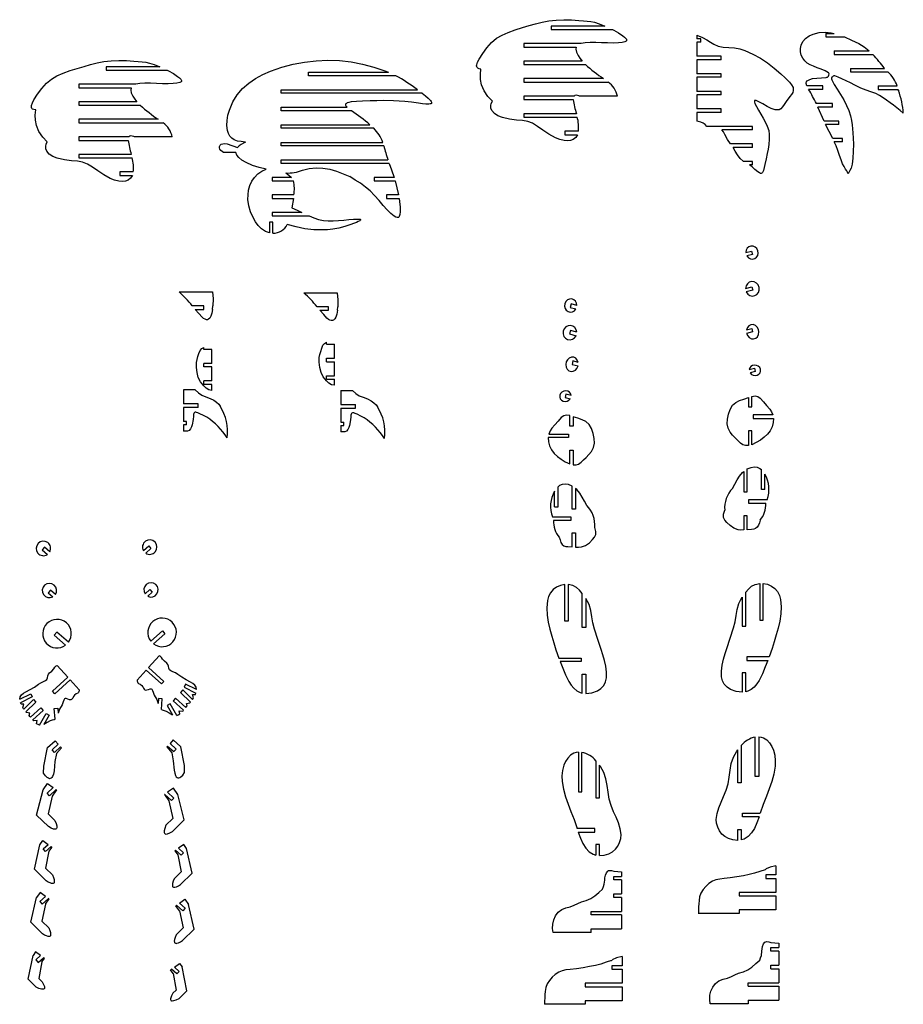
# Model space of a CAD drawing. Extents: x -479 to 866, y -711 to 1020.
# Tile 3 of 3: x 109 to 866, y 178 to 1020. Entities that reach past the tile are written whole.
import ezdxf

# ---------------------------------------------------------------- set-up
doc = ezdxf.new("R2010")
doc.units = 0
doc.layers.get('0').update_dxf_attribs({"linetype": 'CONTINUOUS'})

msp = doc.modelspace()

# ---------------------------------------------------------------- linework, layer by layer
at = {"color": 7, "linetype": 'CONTINUOUS'}
for p, q in [((610.26, 1014.96), (564.27, 1014.96)), ((564.27, 1014.96), (564.27, 1011.96)), ((564.27, 1011.96), (616.61, 1011.96)), ((689.04, 1007.16), (689.04, 1004.07)), ((692.34, 1004.07), (689.04, 1004.07)), ((692.34, 1001.07), (692.34, 1004.07)), ((799.19, 1008.64), (806.5, 1008.64)), ((799.19, 1008.64), (799.19, 1005.64)), ((799.19, 1005.64), (815.29, 1005.64)), ((589.81, 999.96), (540.88, 999.96)), ((540.88, 999.96), (540.88, 996.96)), ((540.88, 996.96), (585.69, 996.96)), ((689.04, 1001.07), (689.04, 989.07)), ((692.34, 1001.07), (689.04, 1001.07)), ((709.84, 989.07), (689.04, 989.07)), ((689.04, 986.07), (689.04, 974.07)), ((709.84, 986.07), (689.04, 986.07)), ((709.84, 986.07), (709.84, 989.07)), ((806.53, 993.64), (836.42, 993.64)), ((806.53, 993.64), (806.53, 990.64)), ((806.53, 990.64), (839.56, 990.64)), ((229.32, 980.13), (183.34, 980.13)), ((183.34, 980.13), (183.34, 977.13)), ((590.68, 984.96), (540.88, 984.96)), ((540.88, 984.96), (540.88, 981.96)), ((540.88, 981.96), (593.56, 981.96)), ((820.3, 978.64), (849.61, 978.64)), ((820.3, 978.64), (820.3, 975.64)), ((183.34, 977.13), (235.67, 977.13)), ((356.59, 975.42), (424.97, 975.42)), ((356.59, 972.42), (356.59, 975.42)), ((431.27, 972.42), (356.59, 972.42)), ((608.98, 969.96), (540.88, 969.96)), ((540.88, 969.96), (540.88, 966.96)), ((709.84, 974.07), (689.04, 974.07)), ((689.04, 971.07), (689.04, 959.07)), ((709.84, 971.07), (689.04, 971.07)), ((709.84, 971.07), (709.84, 974.07)), ((820.3, 975.64), (852.35, 975.64)), ((208.87, 965.13), (159.95, 965.13)), ((159.95, 965.13), (159.95, 962.13)), ((159.95, 962.13), (204.75, 962.13)), ((540.88, 966.96), (613.06, 966.96)), ((796.67, 963.64), (782.98, 963.64)), ((796.67, 960.64), (784.58, 960.64)), ((796.67, 960.64), (796.67, 963.64)), ((844, 963.64), (860.37, 963.64)), ((844, 963.64), (844, 960.64)), ((844, 960.64), (861.17, 960.64)), ((861.17, 960.64), (861.35, 959.73)), ((333.2, 960.42), (449.74, 960.42)), ((333.2, 957.42), (333.2, 960.42)), ((453.78, 957.42), (333.2, 957.42)), ((583.87, 954.96), (540.88, 954.96)), ((540.88, 954.96), (540.88, 951.96)), ((620.95, 954.96), (588.46, 954.96)), ((709.84, 959.07), (689.04, 959.07)), ((709.84, 956.07), (689.04, 956.07)), ((689.04, 956.07), (689.04, 944.07)), ((709.84, 956.07), (709.84, 959.07)), ((209.74, 950.13), (159.95, 950.13)), ((159.95, 950.13), (159.95, 947.13)), ((159.95, 947.13), (212.62, 947.13)), ((333.2, 945.42), (389.56, 945.42)), ((333.2, 942.42), (333.2, 945.42)), ((540.88, 951.96), (583.15, 951.96)), ((709.84, 944.07), (689.04, 944.07)), ((709.84, 941.07), (709.84, 944.07)), ((805.12, 948.64), (791.16, 948.64)), ((797.78, 933.64), (792.56, 945.64)), ((805.12, 945.64), (792.56, 945.64)), ((805.12, 945.64), (805.12, 948.64)), ((393.25, 942.42), (333.2, 942.42)), ((585.82, 939.96), (540.88, 939.96)), ((540.88, 939.96), (540.88, 936.96)), ((540.88, 936.96), (586.55, 936.96)), ((709.84, 941.07), (689.04, 941.07)), ((689.04, 941.07), (689.04, 933.53)), ((228.04, 935.13), (159.95, 935.13)), ((159.95, 935.13), (159.95, 932.13)), ((159.95, 932.13), (232.12, 932.13)), ((333.2, 930.42), (409.13, 930.42)), ((333.2, 927.42), (333.2, 930.42)), ((412.36, 927.42), (333.2, 927.42)), ((736.66, 929.07), (697.54, 929.07)), ((736.66, 926.07), (736.66, 929.07)), ((810.4, 933.64), (797.78, 933.64)), ((810.4, 930.64), (799.15, 930.64)), ((810.4, 930.64), (810.4, 933.64)), ((202.93, 920.13), (159.95, 920.13)), ((159.95, 920.13), (159.95, 917.13)), ((240.02, 920.13), (207.53, 920.13)), ((575.9, 924.96), (575.9, 921.96)), ((587.57, 924.96), (575.9, 924.96)), ((575.9, 921.96), (586.77, 921.96)), ((736.66, 926.07), (710.25, 926.07)), ((813.43, 918.64), (805.19, 918.64)), ((813.43, 915.76), (813.43, 918.64)), ((159.95, 917.13), (202.22, 917.13)), ((287.01, 914.02), (295.78, 910.89)), ((333.2, 915.42), (420.15, 915.42)), ((333.2, 912.42), (333.2, 915.42)), ((421.02, 912.42), (333.2, 912.42)), ((736.66, 914.07), (717.8, 914.07)), ((736.66, 911.07), (719.94, 911.07)), ((736.66, 911.07), (736.66, 914.07)), ((813.43, 915.76), (806.56, 915.76)), ((204.89, 905.13), (159.95, 905.13)), ((159.95, 905.13), (159.95, 902.13)), ((159.95, 902.13), (205.61, 902.13)), ((294.46, 906.61), (285.08, 906.6)), ((333.2, 900.42), (424.56, 900.42)), ((333.2, 897.42), (333.2, 900.42)), ((425.65, 897.42), (333.2, 897.42)), ((736.66, 899.07), (728.9, 899.07)), ((736.66, 896.07), (733.92, 896.07)), ((736.66, 896.07), (736.66, 899.07)), ((206.64, 890.13), (194.96, 890.13)), ((194.96, 890.13), (194.96, 887.13)), ((194.96, 887.13), (205.83, 887.13)), ((342.01, 885.42), (325.35, 885.42)), ((325.35, 885.42), (325.35, 882.42)), ((429.81, 885.42), (412.67, 885.42)), ((412.67, 885.42), (412.67, 882.42)), ((325.35, 882.42), (343.65, 882.42)), ((412.67, 882.42), (430.71, 882.42)), ((344.08, 870.42), (325.35, 870.42)), ((325.35, 870.42), (325.35, 867.42)), ((433.61, 870.42), (423.37, 870.42)), ((423.37, 870.42), (423.37, 867.42)), ((325.35, 867.42), (343.74, 867.42)), ((343.74, 867.42), (342.4, 859.35)), ((423.37, 867.42), (434.15, 867.42)), ((350.83, 855.42), (325.35, 855.42)), ((325.35, 855.42), (325.35, 852.42)), ((325.35, 852.42), (357.14, 852.42)), ((326.17, 847.19), (323.17, 847.19)), ((323.17, 847.19), (323.17, 837.96)), ((326.17, 837.69), (326.17, 847.19)), ((730.8, 821.05), (735.76, 822.39)), ((736.54, 819.49), (731.67, 818.17)), ((735.76, 822.39), (736.54, 819.49)), ((245.76, 787.5), (274.35, 787.5)), ((352.61, 786.72), (381.21, 786.72)), ((730.57, 790.41), (735.96, 791.87)), ((736.75, 788.97), (731.2, 787.47)), ((735.96, 791.87), (736.75, 788.97)), ((266.89, 775.5), (257.02, 775.5)), ((266.89, 772.5), (266.89, 775.5)), ((274.47, 772.5), (274.78, 775.5)), ((581.35, 777.08), (580.57, 774.18)), ((586.3, 775.74), (581.35, 777.08)), ((259.54, 772.5), (266.89, 772.5)), ((373.75, 774.72), (363.88, 774.72)), ((366.39, 771.72), (373.75, 771.72)), ((373.75, 771.72), (373.75, 774.72)), ((381.33, 771.72), (381.64, 774.72)), ((580.57, 774.18), (585.44, 772.86)), ((580.75, 754.3), (579.97, 751.41)), ((579.97, 751.41), (585.51, 749.91)), ((586.14, 752.85), (580.75, 754.3)), ((731.41, 755), (735.87, 756.2)), ((736.65, 753.31), (731.51, 751.92)), ((735.87, 756.2), (736.65, 753.31)), ((371.98, 742.69), (371.98, 744.38)), ((371.98, 742.69), (378.7, 742.69)), ((378.7, 730.69), (378.7, 742.69)), ((266.99, 738.27), (266.99, 739.96)), ((273.71, 738.27), (266.99, 738.27)), ((273.71, 726.27), (273.71, 738.27)), ((273.71, 726.27), (266.99, 726.27)), ((266.99, 723.27), (266.99, 726.27)), ((371.98, 730.69), (378.7, 730.69)), ((371.98, 727.69), (371.98, 730.69)), ((371.98, 727.69), (378.7, 727.69)), ((378.7, 715.69), (378.7, 727.69)), ((582.88, 728.33), (582.1, 725.43)), ((582.1, 725.43), (587.24, 724.04)), ((587.34, 727.12), (582.88, 728.33)), ((273.71, 723.27), (266.99, 723.27)), ((273.71, 711.27), (273.71, 723.27)), ((733.72, 720.96), (738.13, 722.15)), ((738.91, 719.25), (734.48, 718.05)), ((738.13, 722.15), (738.91, 719.25)), ((273.71, 711.27), (266.99, 711.27)), ((266.99, 708.27), (266.99, 711.27)), ((273.71, 708.27), (266.99, 708.27)), ((273.71, 703.16), (273.71, 708.27)), ((371.98, 715.69), (378.7, 715.69)), ((371.98, 712.69), (371.98, 715.69)), ((371.98, 712.69), (378.7, 712.69)), ((378.7, 707.58), (378.7, 712.69)), ((259.57, 703.53), (249.61, 703.53)), ((249.61, 703.53), (249.61, 691.53)), ((384.26, 703.04), (394.21, 703.04)), ((384.26, 703.04), (384.26, 691.04)), ((576.91, 700.04), (576.13, 697.15)), ((581.32, 698.85), (576.91, 700.04)), ((262.17, 691.53), (249.61, 691.53)), ((262.17, 688.53), (262.17, 691.53)), ((384.26, 691.04), (396.82, 691.04)), ((396.82, 688.04), (396.82, 691.04)), ((576.13, 697.15), (580.56, 695.95)), ((733.02, 697.05), (733.02, 688.98)), ((736.02, 688.98), (736.02, 698.04)), ((249.61, 688.53), (249.61, 676.53)), ((262.17, 688.53), (249.61, 688.53)), ((384.26, 688.04), (384.26, 676.04)), ((384.26, 688.04), (396.82, 688.04)), ((733.02, 688.98), (736.02, 688.98)), ((252.19, 676.53), (249.61, 676.53)), ((252.19, 673.53), (252.19, 676.53)), ((384.26, 676.04), (386.83, 676.04)), ((386.83, 673.04), (386.83, 676.04)), ((580.1, 672.57), (580.1, 681.63)), ((583.1, 680.64), (583.1, 672.57)), ((753.91, 682.23), (737.06, 682.23)), ((737.06, 682.23), (737.06, 679.23)), ((737.06, 679.23), (754.44, 679.23)), ((249.61, 673.53), (249.61, 668.31)), ((252.19, 673.53), (249.61, 673.53)), ((384.26, 673.04), (384.26, 667.82)), ((384.26, 673.04), (386.83, 673.04)), ((562.21, 665.82), (579.06, 665.82)), ((579.06, 665.82), (579.06, 662.82)), ((583.1, 672.57), (580.1, 672.57)), ((736.02, 668.5), (733.02, 668.5)), ((733.02, 668.5), (733.02, 655.91)), ((736.02, 656.69), (736.02, 668.5)), ((579.06, 662.82), (561.68, 662.82)), ((580.1, 652.09), (583.1, 652.09)), ((580.1, 640.28), (580.1, 652.09)), ((583.1, 652.09), (583.1, 639.5)), ((729.1, 633.83), (729.1, 616.31)), ((732.1, 616.31), (732.1, 635.93)), ((744.1, 618.26), (744.1, 635.35)), ((747.1, 618.26), (747.1, 631.53)), ((567.18, 603.57), (567.18, 616.84)), ((570.18, 603.57), (570.18, 620.66)), ((582.18, 601.62), (582.18, 621.24)), ((585.18, 619.14), (585.18, 601.62)), ((729.1, 616.31), (732.1, 616.31)), ((747.1, 618.26), (744.1, 618.26)), ((749, 609.56), (733.14, 609.56)), ((733.14, 609.56), (733.14, 606.56)), ((567.18, 603.57), (570.18, 603.57)), ((585.18, 601.62), (582.18, 601.62)), ((733.14, 606.56), (747.98, 606.56)), ((565.28, 594.87), (581.14, 594.87)), ((581.14, 591.87), (566.3, 591.87)), ((581.14, 594.87), (581.14, 591.87)), ((732.1, 595.82), (729.1, 595.82)), ((729.1, 595.82), (729.1, 583.67)), ((732.1, 583.9), (732.1, 595.82)), ((582.18, 581.14), (585.18, 581.14)), ((582.18, 569.21), (582.18, 581.14)), ((585.18, 581.14), (585.18, 568.98)), ((130.58, 568.87), (128.61, 566.61)), ((128.61, 566.61), (133.09, 562.68)), ((135.13, 564.88), (130.58, 568.87)), ((215.25, 566), (219.8, 569.99)), ((221.77, 567.73), (217.29, 563.8)), ((219.8, 569.99), (221.77, 567.73)), ((135.81, 532.06), (133.83, 529.8)), ((139.91, 528.46), (135.81, 532.06)), ((216.68, 529.01), (220.79, 532.61)), ((220.79, 532.61), (222.77, 530.35)), ((575.83, 505.61), (575.83, 536.98)), ((578.83, 537.02), (578.83, 505.61)), ((742.75, 538.02), (742.75, 506.61)), ((745.75, 506.61), (745.75, 537.98)), ((133.83, 529.8), (137.67, 526.44)), ((222.77, 530.35), (218.93, 526.99)), ((590.83, 500.27), (590.83, 529.43)), ((593.83, 525.12), (593.83, 500.27)), ((727.75, 526.12), (727.75, 501.27)), ((730.75, 501.27), (730.75, 530.42)), ((578.83, 505.61), (575.83, 505.61)), ((742.75, 506.61), (745.75, 506.61)), ((221.54, 488.62), (231.48, 497.33)), ((231.48, 497.33), (233.7, 494.79)), ((593.83, 500.27), (590.83, 500.27)), ((727.75, 501.27), (730.75, 501.27)), ((141.19, 496.27), (138.96, 493.73)), ((138.96, 493.73), (148.73, 485.18)), ((151.13, 487.56), (141.19, 496.27)), ((233.7, 494.79), (223.94, 486.24)), ((219.77, 466.01), (228.88, 475.99)), ((570.76, 474.07), (589.79, 474.07)), ((589.79, 474.07), (589.79, 471.07)), ((750.82, 475.07), (731.79, 475.07)), ((731.79, 475.07), (731.79, 472.07)), ((731.79, 472.07), (749.72, 472.07)), ((150.48, 457.71), (141.37, 467.7)), ((209.95, 455.24), (217.75, 463.79)), ((217.75, 463.79), (230.81, 451.88)), ((232.83, 454.09), (219.77, 466.01)), ((589.79, 471.07), (571.86, 471.07)), ((137.41, 445.79), (150.48, 457.71)), ((152.5, 455.49), (139.43, 443.58)), ((160.3, 446.94), (152.5, 455.49)), ((590.83, 460.34), (593.83, 460.34)), ((590.83, 444.17), (590.83, 460.34)), ((593.83, 460.34), (593.83, 443.85)), ((730.75, 461.34), (727.75, 461.34)), ((727.75, 461.34), (727.75, 444.85)), ((730.75, 445.17), (730.75, 461.34)), ((230.81, 451.88), (232.83, 454.09)), ((249.08, 446.83), (246.97, 444.7)), ((257.35, 438.65), (249.08, 446.83)), ((251.42, 451.8), (250.07, 449.12)), ((250.07, 449.12), (260.21, 444.03)), ((260.84, 447.07), (251.42, 451.8)), ((109.4, 438.77), (118.82, 443.51)), ((120.17, 440.83), (110.03, 435.73)), ((112.89, 430.35), (121.17, 438.53)), ((118.82, 443.51), (120.17, 440.83)), ((121.17, 438.53), (123.28, 436.4)), ((139.43, 443.58), (137.41, 445.79)), ((228.25, 439.39), (227.96, 435.12)), ((231.24, 439.19), (228.25, 439.39)), ((230.62, 429.96), (231.24, 439.19)), ((242.75, 439.75), (240.73, 437.53)), ((251.6, 431.68), (242.75, 439.75)), ((246.97, 444.7), (255.49, 436.26)), ((257.33, 442.95), (259.72, 442.8)), ((258.19, 439.91), (257.33, 442.95)), ((259.72, 442.8), (260.21, 444.03)), ((110.52, 434.5), (110.03, 435.73)), ((112.91, 434.65), (110.52, 434.5)), ((112.05, 431.61), (112.91, 434.65)), ((123.28, 436.4), (114.75, 427.96)), ((118.64, 423.38), (127.49, 431.45)), ((127.49, 431.45), (129.51, 429.23)), ((139, 430.89), (142, 431.09)), ((139.62, 421.66), (139, 430.89)), ((142, 431.09), (142.28, 426.82)), ((238.18, 434.91), (235.58, 433.42)), ((235.58, 433.42), (240.04, 425.62)), ((243.89, 424.93), (238.18, 434.91)), ((240.73, 437.53), (249.66, 429.39)), ((252.23, 435.18), (255.02, 435.7)), ((252.81, 433.12), (252.23, 435.18)), ((118.02, 426.88), (115.22, 427.4)), ((117.43, 424.83), (118.02, 426.88)), ((129.51, 429.23), (120.59, 421.09)), ((126.35, 416.63), (132.06, 426.62)), ((134.67, 425.13), (130.2, 417.32)), ((132.06, 426.62), (134.67, 425.13)), ((245.88, 428.98), (248.89, 428.55)), ((246.39, 426.23), (245.88, 428.98)), ((124.37, 420.68), (121.35, 420.25)), ((123.86, 417.93), (124.37, 420.68)), ((738.95, 372.77), (738.95, 406.41)), ((741.95, 406.61), (741.95, 372.77)), ((129.98, 381.46), (133.21, 397.46)), ((133.21, 397.46), (139.62, 403.32)), ((137.11, 395.52), (142.37, 400.32)), ((144.4, 398.1), (139.13, 393.3)), ((139.62, 403.32), (142.37, 400.32)), ((145.13, 397.3), (140.97, 392.4)), ((144.4, 398.1), (145.13, 397.3)), ((236.03, 398.81), (235.29, 398)), ((235.29, 398), (239.46, 393.11)), ((236.03, 398.81), (241.3, 394.01)), ((240.81, 404.03), (238.06, 401.02)), ((243.32, 396.23), (238.06, 401.02)), ((247.22, 398.16), (240.81, 404.03)), ((241.3, 394.01), (243.32, 396.23)), ((250.45, 382.16), (247.22, 398.16)), ((726.95, 399.29), (726.95, 367.44)), ((139.13, 393.3), (137.11, 395.52)), ((140.97, 392.4), (139.58, 385.55)), ((239.46, 393.11), (240.85, 386.26)), ((587.6, 393.58), (587.6, 359.73)), ((590.6, 359.73), (590.6, 393.38)), ((723.95, 367.44), (723.95, 395.59)), ((129.87, 375.5), (129.98, 381.46)), ((139.58, 385.55), (138.92, 377.47)), ((240.85, 386.26), (241.51, 378.18)), ((250.56, 376.21), (250.45, 382.16)), ((602.6, 386.25), (602.6, 354.4)), ((605.6, 354.4), (605.6, 382.56)), ((741.95, 372.77), (738.95, 372.77)), ((129.39, 361.33), (133.17, 366.75)), ((132.77, 358.37), (138.15, 363.28)), ((133.17, 366.75), (138.15, 363.28)), ((240.97, 362.66), (235.99, 359.18)), ((244.76, 357.23), (240.97, 362.66)), ((726.95, 367.44), (723.95, 367.44)), ((123.89, 339.68), (129.39, 361.33)), ((134.79, 356.15), (132.77, 358.37)), ((137.14, 355.91), (133.66, 340.89)), ((140.67, 361.51), (134.79, 356.15)), ((140.93, 361.34), (137.14, 355.91)), ((140.67, 361.51), (140.93, 361.34)), ((233.47, 357.42), (233.21, 357.24)), ((233.21, 357.24), (237, 351.82)), ((233.47, 357.42), (239.35, 352.05)), ((241.37, 354.27), (235.99, 359.18)), ((239.35, 352.05), (241.37, 354.27)), ((250.25, 335.59), (244.76, 357.23)), ((587.6, 359.73), (590.6, 359.73)), ((602.6, 354.4), (605.6, 354.4)), ((237, 351.82), (240.48, 336.79)), ((133.93, 329.86), (123.89, 339.68)), ((133.66, 340.89), (139.61, 335.06)), ((727.99, 341.23), (743.19, 341.23)), ((727.99, 338.23), (727.99, 341.23)), ((742.2, 338.23), (727.99, 338.23)), ((240.48, 336.79), (234.53, 330.97)), ((240.21, 325.76), (250.25, 335.59)), ((601.56, 328.2), (586.36, 328.2)), ((587.35, 325.2), (601.56, 325.2)), ((601.56, 325.2), (601.56, 328.2)), ((723.95, 327.5), (726.95, 327.5)), ((723.95, 318.08), (723.95, 327.5)), ((726.95, 327.5), (726.95, 318.46)), ((121.94, 293.33), (126.76, 314.37)), ((126.76, 314.37), (129.25, 317.85)), ((129.25, 317.85), (133.72, 314.66)), ((129.36, 310.69), (133.72, 314.66)), ((136.22, 312.88), (131.39, 308.48)), ((136.93, 312.37), (134.45, 308.89)), ((136.22, 312.88), (136.93, 312.37)), ((249.8, 314.64), (245.33, 311.45)), ((252.28, 311.16), (249.8, 314.64)), ((605.6, 314.46), (602.6, 314.46)), ((602.6, 314.46), (602.6, 305.43)), ((605.6, 305.05), (605.6, 314.46)), ((131.39, 308.48), (129.36, 310.69)), ((134.45, 308.89), (131.42, 294.28)), ((242.83, 309.67), (242.11, 309.16)), ((242.11, 309.16), (244.6, 305.68)), ((242.83, 309.67), (247.66, 305.27)), ((244.6, 305.68), (247.63, 291.07)), ((249.68, 307.48), (245.33, 311.45)), ((247.66, 305.27), (249.68, 307.48)), ((257.11, 290.12), (252.28, 311.16)), ((756.54, 296.37), (756.54, 288.54)), ((131.95, 283.48), (121.94, 293.33)), ((131.42, 294.28), (137.35, 288.44)), ((247.63, 291.07), (241.69, 285.23)), ((247.1, 280.27), (257.11, 290.12)), ((617.81, 287.25), (624.55, 287.25)), ((617.81, 284.25), (617.81, 287.25)), ((624.55, 291.04), (624.55, 287.25)), ((747.39, 292.97), (747.73, 293.1)), ((747.73, 293.1), (748.15, 293.7)), ((756.54, 288.54), (747.84, 288.54)), ((747.84, 288.54), (747.84, 285.54)), ((624.55, 284.25), (617.81, 284.25)), ((624.55, 284.25), (624.55, 272.25)), ((747.84, 285.54), (756.54, 285.54)), ((756.54, 285.54), (756.54, 273.54)), ((126.84, 273.48), (123.67, 269.03)), ((131.52, 270.14), (126.72, 265.76)), ((131.52, 270.14), (126.84, 273.48)), ((617.81, 272.25), (624.55, 272.25)), ((617.81, 269.25), (617.81, 272.25)), ((756.54, 273.54), (725, 273.54)), ((725, 273.54), (725, 270.54)), ((725, 270.54), (756.54, 270.54)), ((756.54, 270.54), (756.54, 258.54)), ((118.85, 248), (123.67, 269.03)), ((126.72, 265.76), (128.74, 263.55)), ((131.35, 263.55), (128.33, 248.94)), ((128.74, 263.55), (134.02, 268.36)), ((131.35, 263.55), (134.53, 267.99)), ((134.53, 267.99), (134.02, 268.36)), ((243.11, 262.16), (243.61, 262.52)), ((246.28, 257.71), (243.11, 262.16)), ((248.89, 257.71), (243.61, 262.52)), ((246.11, 264.31), (250.79, 267.64)), ((246.11, 264.31), (250.91, 259.93)), ((250.79, 267.64), (253.96, 263.2)), ((258.78, 242.17), (253.96, 263.2)), ((624.55, 269.25), (617.81, 269.25)), ((624.55, 269.25), (624.55, 257.25)), ((246.28, 257.71), (249.3, 243.11)), ((250.91, 259.93), (248.89, 257.71)), ((598.35, 257.25), (624.55, 257.25)), ((598.35, 254.25), (598.35, 257.25)), ((624.55, 254.25), (598.35, 254.25)), ((624.55, 254.25), (624.55, 242.25)), ((725, 255.54), (690.18, 255.54)), ((756.54, 258.54), (725, 258.54)), ((725, 258.54), (725, 255.54)), ((128.86, 238.15), (118.85, 248)), ((128.33, 248.94), (134.26, 243.1)), ((249.3, 243.11), (243.37, 237.27)), ((248.77, 232.31), (258.78, 242.17)), ((598.35, 239.25), (565.88, 239.25)), ((598.35, 242.25), (624.55, 242.25)), ((598.35, 239.25), (598.35, 242.25)), ((759.09, 230.04), (759.09, 226.25)), ((116.67, 199.15), (120.84, 219.59)), ((123, 222.55), (120.84, 219.59)), ((127.29, 219.42), (123, 222.55)), ((127.29, 219.42), (123.31, 215.79)), ((752.35, 226.25), (759.09, 226.25)), ((752.35, 223.25), (752.35, 226.25)), ((759.09, 223.25), (752.35, 223.25)), ((759.09, 223.25), (759.09, 211.25)), ((123.31, 215.79), (125.33, 213.57)), ((125.33, 213.57), (129.77, 217.62)), ((128.45, 214.04), (125.87, 199.83)), ((128.45, 214.04), (130.61, 217)), ((130.61, 217), (129.77, 217.62)), ((241.9, 209.58), (246.19, 212.71)), ((246.19, 212.71), (248.35, 209.75)), ((615.82, 215.19), (616.16, 215.33)), ((616.16, 215.33), (616.58, 215.93)), ((624.97, 210.76), (616.28, 210.76)), ((616.28, 210.76), (616.28, 207.76)), ((624.97, 218.59), (624.97, 210.76)), ((752.35, 211.25), (759.09, 211.25)), ((752.35, 208.25), (752.35, 211.25)), ((238.58, 207.16), (239.43, 207.77)), ((240.74, 204.19), (238.58, 207.16)), ((243.86, 203.73), (239.43, 207.77)), ((240.74, 204.19), (243.33, 189.99)), ((241.9, 209.58), (245.88, 205.94)), ((245.88, 205.94), (243.86, 203.73)), ((252.52, 189.3), (248.35, 209.75)), ((616.28, 207.76), (624.97, 207.76)), ((624.97, 207.76), (624.97, 195.76)), ((752.35, 208.25), (759.09, 208.25)), ((759.09, 208.25), (759.09, 196.25)), ((123.37, 192.52), (116.67, 199.15)), ((125.87, 199.83), (128.62, 197.11)), ((624.97, 195.76), (593.44, 195.76)), ((593.44, 195.76), (593.44, 192.76)), ((732.89, 196.25), (759.09, 196.25)), ((732.89, 193.25), (732.89, 196.25)), ((243.33, 189.99), (240.57, 187.26)), ((245.82, 182.67), (252.52, 189.3)), ((593.44, 192.76), (624.97, 192.76)), ((624.97, 192.76), (624.97, 180.76)), ((732.89, 193.25), (759.09, 193.25)), ((759.09, 193.25), (759.09, 181.25)), ((593.44, 177.76), (558.62, 177.76)), ((624.97, 180.76), (593.44, 180.76)), ((593.44, 180.76), (593.44, 177.76)), ((732.89, 178.25), (700.42, 178.25)), ((732.89, 181.25), (759.09, 181.25)), ((732.89, 181.25), (732.89, 178.25))]:
    msp.add_line(p, q, dxfattribs=at)
at = {"color": 7, "linetype": 'CONTINUOUS', "flags": 128}
for points in [[(504.16, 978.09), (502.54, 978.28), (501.42, 978.77), (500.85, 979.34), (500.53, 980.06), (500.43, 980.91), (500.54, 981.87), (501.26, 984.07), (502.49, 986.5), (505.71, 991.57), (509.21, 996.31), (513.3, 1000.88), (517.54, 1004.43), (522.17, 1007.16), (527.56, 1009.51), (533.55, 1011.65), (539.6, 1013.57), (545.45, 1015.29), (550.95, 1016.82), (556.54, 1018.2), (562.32, 1019.32), (568.49, 1020.1), (575.06, 1020.38), (581.76, 1020.2), (587.96, 1019.8), (591.8, 1019.48), (595.17, 1019.18), (598.21, 1018.82), (601.44, 1018.15), (605.36, 1016.92), (610.26, 1014.96)], [(616.61, 1011.96), (617.76, 1011.36), (621.89, 1009.04), (625.52, 1006.66), (627.12, 1005.4), (628.24, 1004.27), (628.59, 1003.74), (628.79, 1003.26), (628.83, 1002.82), (628.71, 1002.38), (628.4, 1001.99), (627.93, 1001.65), (627.3, 1001.36), (624.95, 1000.79), (621.77, 1000.48), (617.39, 1000.37), (612.5, 1000.45), (607.42, 1000.62), (602.41, 1000.78), (597.5, 1000.82), (593.21, 1000.58), (589.81, 999.96)], [(689.04, 1007.16), (693.66, 1005.27), (697.54, 1003.25), (700.71, 1001.29), (703.47, 999.54), (707.22, 997.64), (711.43, 996.76), (716.16, 996.58), (721, 996.33), (725.64, 995.44), (730.05, 993.97), (736.81, 990.93), (743.3, 987.54), (749.46, 983.57), (755.21, 978.88), (760.68, 973.94), (764.43, 970.53), (768.17, 966.79), (769.96, 964.58), (771.2, 962.25), (771.47, 959.83), (770.92, 958.09), (769.88, 956.33), (768.53, 954.56), (765.26, 950.34), (763.72, 947.9), (762.31, 945.75), (760.81, 944.12), (759.46, 943.36), (757.82, 943.11), (755.89, 943.37), (752.6, 944.49), (749.1, 946.17), (745.27, 948.28), (741.92, 950.13), (739.69, 951.16), (739.05, 951.33), (738.57, 951.34), (738.36, 951.25), (738.22, 951.09), (738.14, 950.86), (738.13, 950.56), (738.28, 949.77), (738.64, 948.77), (739.89, 946.19), (741.65, 943.06), (743.69, 939.58), (745.78, 935.97), (747.7, 932.47), (749.22, 929.28), (750.39, 925.68), (750.81, 922.18), (750.81, 918.03), (750.52, 913.67), (749.95, 909.67), (749.17, 905.85), (748.12, 901.42), (747.07, 896.51), (746.58, 893.86), (745.99, 891.42), (745.18, 889.61), (744.64, 889.06), (743.99, 888.82), (743.32, 888.89), (742.56, 889.2), (741.23, 890.06), (738.61, 892.29), (736.19, 894.41), (733.92, 896.07)], [(801.56, 975.03), (798.74, 976.5), (795.36, 977.96), (791.93, 979.31), (788.77, 980.56), (785.93, 981.84), (783.44, 983.31), (781.31, 985.12), (779.57, 987.4), (778.3, 990.04), (777.58, 992.91), (777.49, 995.85), (778.11, 998.71), (779.65, 1001.68), (781.96, 1004.3), (784.91, 1006.46), (788.36, 1008.06), (793.46, 1009.3), (798.76, 1009.62), (803.83, 1009.17), (806.5, 1008.64)], [(815.29, 1005.64), (821.4, 1002.87), (827.52, 999.91), (832, 997.16), (836.42, 993.64)], [(585.69, 996.96), (585.34, 995.03), (585.86, 992.51), (587.21, 989.68), (588.76, 987.33), (590.68, 984.96)], [(123.23, 943.27), (121.61, 943.46), (120.48, 943.94), (119.91, 944.52), (119.59, 945.24), (119.5, 946.09), (119.6, 947.05), (120.32, 949.24), (121.55, 951.68), (124.77, 956.75), (128.27, 961.48), (132.36, 966.05), (136.6, 969.6), (141.24, 972.34), (146.62, 974.68), (152.61, 976.82), (158.66, 978.75), (164.51, 980.46), (170.01, 981.99), (175.6, 983.37), (181.39, 984.5), (187.56, 985.27), (194.12, 985.56), (200.83, 985.37), (207.03, 984.97), (210.87, 984.65), (214.23, 984.35), (217.28, 983.99), (220.5, 983.32), (224.42, 982.09), (229.32, 980.13)], [(298.97, 916.03), (295.7, 916.48), (293, 917.48), (290.84, 918.96), (289.18, 920.84), (287.97, 923.07), (287.18, 925.58), (286.67, 929.74), (286.87, 934.15), (287.63, 938.62), (288.84, 942.98), (291.8, 949.99), (295.63, 956.18), (300.16, 961.41), (305.41, 965.97), (311.26, 969.96), (317.55, 973.41), (324.13, 976.36), (333.69, 979.69), (343.45, 982.2), (353.26, 983.97), (363.13, 985.12), (373.07, 985.68), (383.05, 985.49), (393.03, 984.39), (402.9, 982.44), (412.5, 979.89), (421.76, 976.74), (424.97, 975.42)], [(513.9, 950.56), (510.01, 954.77), (506.83, 959.5), (504.65, 964.75), (503.79, 969.15), (503.66, 973.64), (504.16, 978.09)], [(235.67, 977.13), (236.82, 976.53), (240.95, 974.21), (244.59, 971.83), (246.18, 970.58), (247.3, 969.44), (247.66, 968.91), (247.85, 968.43), (247.9, 968), (247.77, 967.56), (247.46, 967.17), (246.99, 966.83), (246.37, 966.53), (244.01, 965.96), (240.83, 965.65), (236.45, 965.55), (231.57, 965.62), (226.49, 965.79), (221.47, 965.95), (216.56, 965.99), (212.27, 965.76), (208.87, 965.13)], [(782.98, 963.64), (782.39, 965.65), (782.42, 966.51), (782.67, 967.27), (783.12, 967.92), (783.76, 968.48), (785.54, 969.34), (787.86, 969.94), (791.58, 970.42), (795.67, 970.7), (799.49, 970.99)], [(799.49, 970.99), (800.16, 971.1), (800.8, 971.18), (801.11, 971.34), (801.4, 971.63), (801.67, 972.11), (801.93, 972.83), (802.11, 974.08), (801.97, 974.64), (801.8, 974.86), (801.56, 975.03)], [(842.14, 957.27), (837.88, 958.69), (833.7, 960.05), (829.2, 961.83), (824.05, 964.38), (820.45, 966.24), (816.72, 968.13), (813.07, 969.89), (809.73, 971.33), (806.92, 972.3)], [(204.75, 962.13), (204.4, 960.21), (204.92, 957.68), (206.27, 954.85), (207.83, 952.5), (209.74, 950.13)], [(804.6, 968.38), (806.48, 965), (809.03, 960.91), (811.91, 956.36), (814.71, 951.66), (817.08, 947.07), (818.86, 942.77), (820.32, 938.14), (821.2, 934.07), (821.71, 930.48), (822.11, 927.08), (822.46, 923.43), (822.73, 919.1), (822.9, 913.78), (822.8, 907.53), (822.42, 901.84), (821.73, 896.68), (820.94, 893.45), (819.95, 891.28)], [(453.78, 957.42), (456.63, 955.19), (459.06, 953.09), (460.87, 951.25), (461.5, 950.42), (461.86, 949.7), (461.94, 949.4), (461.93, 949.12), (461.85, 948.89), (461.69, 948.69), (461.31, 948.45), (460.78, 948.28), (459.68, 948.14), (457.01, 948.19), (454.07, 948.49), (450.79, 948.93), (444.72, 949.77), (438.94, 950.42), (429.36, 951.07), (420.43, 951.16), (415.17, 951.04), (409.33, 950.86), (402.69, 950.66), (397.65, 950.41), (393.19, 949.96), (391.16, 949.58), (389.6, 949.1), (388.99, 948.8), (388.56, 948.46), (388.3, 948.08), (388.21, 947.66), (388.29, 947.21), (388.51, 946.72), (389.56, 945.42)], [(588.46, 954.96), (587.96, 955.18), (586.67, 955.6), (585.55, 955.71), (584.62, 955.51), (583.87, 954.96)], [(586.77, 921.96), (585.3, 919.51), (583.17, 917.81), (580.89, 917.02), (578.23, 916.77), (575.29, 917.03), (571.61, 917.91), (567.84, 919.35), (562.27, 922.31), (557.2, 925.73), (552.59, 929.04), (548.34, 931.69), (544.2, 933.34), (539.73, 934.08), (534.59, 934.45), (528.68, 935.15), (522.48, 936.68), (518.7, 938.22), (515.6, 940.19), (513.48, 942.6), (512.65, 944.68), (512.57, 946.97), (513.01, 948.72), (513.9, 950.56)], [(132.97, 915.73), (129.08, 919.94), (125.89, 924.68), (123.72, 929.92), (122.86, 934.32), (122.72, 938.81), (123.23, 943.27)], [(697.54, 929.07), (695.95, 930.59), (694.22, 931.88), (692.21, 932.76), (689.96, 933.35), (689.04, 933.53)], [(805.19, 918.64), (802.17, 924.56), (799.15, 930.64)], [(207.53, 920.13), (207.03, 920.35), (205.73, 920.77), (204.61, 920.88), (203.69, 920.69), (202.93, 920.13)], [(717.8, 914.07), (715.17, 917.84), (712.91, 922.19), (711.7, 924.37), (710.25, 926.07)], [(205.83, 887.13), (204.37, 884.68), (202.24, 882.99), (199.95, 882.19), (197.29, 881.95), (194.36, 882.2), (190.67, 883.08), (186.9, 884.52), (181.33, 887.48), (176.26, 890.9), (171.66, 894.21), (167.4, 896.86), (163.26, 898.51), (158.8, 899.25), (153.65, 899.62), (147.75, 900.33), (141.55, 901.86), (137.77, 903.39), (134.66, 905.36), (132.54, 907.77), (131.72, 909.85), (131.64, 912.14), (132.08, 913.89), (132.97, 915.73)], [(285.08, 906.6), (283.87, 906.85), (282.57, 907.46), (281.42, 908.37), (280.62, 909.47), (280.27, 910.68), (280.37, 911.89), (280.91, 912.96), (281.89, 913.8), (283.16, 914.26), (284.85, 914.36), (287.01, 914.02)], [(302.76, 915.56), (300.64, 915.82), (298.97, 916.03)], [(728.9, 899.07), (728.57, 899.3), (726.09, 901.52), (723.84, 904.63), (721.84, 907.95), (719.94, 911.07)], [(817.23, 891.14), (816.06, 892.59), (814.85, 894.65), (813.66, 897.17), (812.29, 900.55), (810.97, 904.15), (809.46, 908.44), (808, 912.36), (806.56, 915.76)], [(320.22, 892.46), (314.46, 893.88), (308.72, 895.68), (303.09, 898.16), (299.65, 900.21), (296.83, 902.54), (295.26, 904.52), (294.46, 906.61)], [(351.49, 891.71), (357.23, 892.92), (363.05, 893.57), (368.93, 893.45), (374.71, 892.5), (380.6, 890.74), (386.35, 888.5), (391.99, 886.1)], [(425.65, 897.42), (427.69, 891.8), (429.81, 885.42)], [(323.17, 837.96), (319.71, 839.14), (316.32, 841.34), (313.47, 844.21), (311.11, 847.51), (309.07, 851.02), (306.85, 855.93), (305.39, 861.11), (304.77, 866.47), (304.8, 870.54), (305.25, 874.62), (306.25, 878.55), (308, 882.13), (310.39, 885.37), (313.22, 888.35), (316.5, 890.79), (320.22, 892.46)], [(337.07, 889.19), (339.82, 887.43), (342.01, 885.42)], [(434.15, 867.42), (434.56, 864.8), (435.08, 860.04), (435.15, 856.07), (434.86, 853.65), (434.24, 851.98), (433.88, 851.51), (433.45, 851.2), (432.97, 851.04), (432.44, 851.01), (431.21, 851.36), (429.79, 852.19), (427.04, 854.49), (423.92, 857.69), (420.51, 861.51), (416.92, 865.63), (413.06, 869.94), (409.2, 873.88), (405.42, 877.15), (401, 880.35), (396.56, 883.19), (391.99, 886.1)], [(818.43, 888.55), (817.76, 890), (817.23, 891.14)], [(819.95, 891.28), (819.1, 889.75), (818.43, 888.55)], [(430.71, 882.42), (432.27, 876.5), (433.61, 870.42)], [(357.14, 852.42), (361.01, 850.83), (365.04, 849.52), (369.52, 848.62), (373.36, 848.29), (377.6, 848.25), (382.15, 848.47), (386.8, 848.85), (391.2, 849.27), (395.08, 849.61), (398.18, 849.78), (400.25, 849.71), (400.61, 849.64), (400.88, 849.55), (401.07, 849.44), (401.13, 849.36), (401.16, 849.28), (401.16, 849.18), (401.13, 849.08), (401.02, 848.9), (400.83, 848.7), (400.38, 848.35), (399.17, 847.63), (397.69, 846.91), (395.88, 846.15), (392.04, 844.76), (387.66, 843.42), (382.44, 842.09), (377.39, 841.13), (372.87, 840.62), (368.73, 840.41), (361.13, 840.46), (353.52, 841.48), (345.89, 843.21), (338.3, 845.11)], [(342.4, 859.35), (346.79, 857.37), (350.83, 855.42)], [(274.35, 787.5), (274.89, 781.56), (274.78, 775.5)], [(381.21, 786.72), (381.75, 780.78), (381.64, 774.72)], [(274.47, 772.5), (273.86, 769.21), (272.98, 766.58), (272.11, 765.05), (271.08, 764.04), (270.16, 763.65), (269.15, 763.62), (268.04, 763.97), (266.82, 764.73), (265.5, 765.85), (262.7, 768.81), (259.54, 772.5)], [(381.33, 771.72), (380.71, 768.43), (379.83, 765.8), (378.96, 764.27), (377.93, 763.26), (377.02, 762.87), (376.01, 762.84), (374.89, 763.19), (373.68, 763.95), (372.36, 765.07), (369.56, 768.03), (366.39, 771.72)], [(378.7, 707.58), (376.27, 708.03), (374.05, 709.36), (372.01, 711.36), (369.18, 714.86), (367.27, 718.53), (366.28, 722.82), (365.75, 727.25), (365.8, 731.43), (366.26, 733.95), (366.98, 736.53), (367.84, 739.21), (368.97, 741.74), (370.25, 743.32), (371.98, 744.38)], [(273.71, 703.16), (271.27, 703.6), (269.06, 704.93), (267.01, 706.93), (264.19, 710.43), (262.27, 714.1), (261.28, 718.39), (260.76, 722.82), (260.8, 727), (261.27, 729.53), (261.98, 732.1), (262.84, 734.78), (263.97, 737.32), (265.25, 738.89), (266.99, 739.96)], [(259.57, 703.53), (262.39, 701), (265.32, 699.1), (268.7, 697.77), (272.48, 696.27), (275.43, 694.68), (277.94, 692.97), (279.76, 691.33), (280.84, 689.62)], [(394.21, 703.04), (397.04, 700.5), (399.97, 698.61), (403.35, 697.28), (407.13, 695.78), (410.07, 694.19), (412.59, 692.47), (414.41, 690.83), (415.48, 689.13)], [(733.02, 655.91), (730.57, 655.86), (728.35, 656.49), (726.17, 658), (724.15, 660.04), (722.07, 662.22), (719.54, 664.71), (717.33, 667.33), (715.67, 670.7), (714.93, 674.46), (715.03, 678.49), (715.86, 682.68), (717.35, 686.85), (719.46, 690.41), (722.16, 692.89), (725.39, 694.47), (729.11, 695.66), (733.02, 697.05)], [(736.02, 698.04), (738.68, 698.45), (741.06, 697.92), (743.2, 696.36), (745.92, 693.35), (748.63, 690.11), (751.27, 687.18), (752.83, 684.84), (753.91, 682.23)], [(269.48, 680.2), (266.79, 681.58), (263.56, 683.18), (261.99, 683.87), (260.61, 684.31), (260.02, 684.39), (259.52, 684.37), (259.11, 684.22), (258.78, 683.94), (258.47, 683.34), (258.28, 682.55), (258.13, 681.08), (257.91, 678.32), (256.93, 673.67), (256.34, 671.89), (255.58, 670.18), (254.54, 668.87), (253.15, 668.27), (251.44, 668.21), (249.61, 668.31)], [(404.13, 679.7), (401.44, 681.08), (398.21, 682.68), (396.64, 683.37), (395.26, 683.81), (394.67, 683.89), (394.17, 683.87), (393.75, 683.73), (393.43, 683.44), (393.12, 682.85), (392.93, 682.06), (392.78, 680.58), (392.56, 677.82), (391.57, 673.17), (390.99, 671.39), (390.23, 669.68), (389.18, 668.37), (387.79, 667.77), (386.09, 667.71), (384.26, 667.82)], [(580.1, 681.63), (577.44, 682.04), (575.06, 681.51), (572.92, 679.95), (570.2, 676.94), (567.49, 673.7), (564.85, 670.77), (563.29, 668.43), (562.21, 665.82)], [(583.1, 639.5), (585.55, 639.45), (587.77, 640.08), (589.95, 641.59), (591.97, 643.63), (594.05, 645.81), (596.58, 648.3), (598.79, 650.92), (600.45, 654.29), (601.19, 658.04), (601.09, 662.07), (600.26, 666.27), (598.77, 670.43), (596.66, 674), (593.96, 676.48), (590.73, 678.06), (587.01, 679.25), (583.1, 680.64)], [(754.44, 679.23), (754.24, 675.55), (753.3, 672.07), (751.58, 668.6), (749.34, 665.67), (746.59, 663.09), (743.31, 660.65), (739.76, 658.44), (736.02, 656.69)], [(561.68, 662.82), (561.88, 659.14), (562.82, 655.66), (564.54, 652.19), (566.78, 649.26), (569.53, 646.68), (572.81, 644.24), (576.36, 642.03), (580.1, 640.28)], [(719.54, 619.27), (721.39, 622.96), (723.42, 626.56), (725.53, 629.88), (728.1, 632.91), (729.1, 633.83)], [(732.1, 635.93), (735.3, 637.26), (737.98, 637.68), (740.54, 637.38), (742.84, 636.32), (744.1, 635.35)], [(582.18, 621.24), (578.98, 622.57), (576.3, 622.99), (573.74, 622.7), (571.44, 621.63), (570.18, 620.66)], [(594.74, 604.58), (592.89, 608.27), (590.86, 611.87), (588.75, 615.2), (586.18, 618.22), (585.18, 619.14)], [(729.1, 583.67), (726.63, 583.63), (724.22, 583.88), (720.63, 585.17), (717.36, 587.43), (714.57, 590.16), (712.9, 592.22), (711.85, 594.43), (711.81, 597.17), (712.76, 600.52)], [(743.13, 592.16), (742.47, 589.81), (741.63, 587.71), (740.56, 586.03), (739.19, 584.93), (737.56, 584.37), (735.74, 584.13), (732.1, 583.9)], [(585.18, 568.98), (587.65, 568.94), (590.06, 569.19), (593.65, 570.49), (596.92, 572.75), (599.71, 575.47), (601.38, 577.53), (602.43, 579.74), (602.47, 582.48), (601.52, 585.83)], [(571.15, 577.47), (571.81, 575.12), (572.64, 573.02), (573.72, 571.34), (575.09, 570.24), (576.72, 569.68), (578.54, 569.45), (582.18, 569.21)], [(575.83, 536.98), (572.2, 536.22), (568.79, 534.74), (565.88, 532.63), (563.6, 529.93), (562.06, 526.73), (561.13, 523.23), (560.47, 517.05), (560.74, 510.85), (561.68, 504.75), (563.06, 498.78), (564.7, 492.86), (566.46, 486.97), (568.32, 481.13), (570.76, 474.07)], [(590.83, 529.43), (588.45, 532.18), (585.79, 534.48), (582.78, 536.12), (578.83, 537.02)], [(730.75, 530.42), (733.13, 533.17), (735.8, 535.48), (738.8, 537.12), (742.75, 538.02)], [(745.75, 537.98), (749.39, 537.22), (752.79, 535.74), (755.7, 533.63), (757.98, 530.93), (759.52, 527.73), (760.45, 524.23), (761.11, 518.05), (760.84, 511.85), (759.9, 505.75), (758.52, 499.78), (756.88, 493.86), (755.12, 487.97), (753.26, 482.13), (750.82, 475.07)], [(593.83, 443.85), (598.91, 444.41), (603.75, 446.16), (606.86, 448.17), (609.29, 450.7), (610.85, 453.7), (611.62, 457.05), (611.68, 461.94), (610.96, 467.03), (609.8, 472.06), (608.51, 476.84), (607.14, 481.4), (604.28, 490.08), (601.32, 498.94), (599.92, 504.14), (598.95, 509.44), (598.07, 514.74), (596.62, 519.85), (595.36, 522.52), (593.83, 525.12)], [(727.75, 444.85), (722.67, 445.41), (717.84, 447.16), (714.72, 449.17), (712.29, 451.7), (710.73, 454.7), (709.96, 458.05), (709.9, 462.94), (710.62, 468.03), (711.78, 473.06), (713.08, 477.84), (714.44, 482.4), (717.3, 491.08), (720.26, 499.94), (721.66, 505.14), (722.64, 510.44), (723.51, 515.74), (724.96, 520.85), (726.22, 523.52), (727.75, 526.12)], [(260.84, 447.07), (260.5, 449.22), (259.3, 450.93), (257.57, 452.35), (255.7, 453.54), (251.88, 455.56), (248.21, 457.61), (244.74, 460.02), (242.67, 461.31), (240.35, 462.39), (238.79, 463.07), (237.58, 464.01), (236.96, 465.41), (236.67, 467.07), (236.22, 468.64), (235.22, 469.81), (233.22, 471.28), (231.68, 473.22), (230.8, 474.57), (229.76, 475.61), (228.88, 475.99)], [(749.72, 472.07), (747.51, 466.43), (745.06, 460.69), (742.26, 455.01), (740.32, 451.94), (738.08, 449.26), (735.48, 447.11), (732.46, 445.63), (730.75, 445.17)], [(109.4, 438.77), (109.75, 440.92), (110.94, 442.63), (112.67, 444.05), (114.54, 445.24), (118.36, 447.26), (122.03, 449.31), (125.5, 451.72), (127.57, 453.01), (129.89, 454.09), (131.45, 454.77), (132.66, 455.72), (133.28, 457.12), (133.58, 458.78), (134.03, 460.34), (135.02, 461.51), (137.02, 462.98), (138.57, 464.93), (139.45, 466.27), (140.48, 467.32), (141.37, 467.7)], [(571.86, 471.07), (574.08, 465.43), (576.52, 459.69), (579.32, 454.01), (581.26, 450.95), (583.5, 448.26), (586.1, 446.11), (589.12, 444.63), (590.83, 444.17)], [(209.95, 455.24), (209.95, 454.33), (210.13, 453.62), (210.56, 452.95), (211.15, 452.44), (212.6, 451.62), (214, 450.61), (214.79, 449.46), (215.44, 448.18), (215.89, 447.43), (216.41, 446.86), (217.05, 446.58), (218.26, 446.75), (219.62, 447.28), (221.1, 447.78), (221.6, 447.82), (222.04, 447.73), (222.43, 447.44), (222.74, 447), (223.01, 446.44), (223.52, 444.91), (224.58, 442.43), (226.7, 438.64), (227.96, 435.12)], [(160.3, 446.94), (160.29, 446.03), (160.11, 445.32), (159.68, 444.65), (159.09, 444.14), (157.64, 443.33), (156.24, 442.31), (155.45, 441.16), (154.8, 439.89), (154.35, 439.13), (153.83, 438.56), (153.2, 438.28), (151.98, 438.45), (150.62, 438.98), (149.15, 439.48), (148.64, 439.53), (148.2, 439.43), (147.81, 439.14), (147.5, 438.7), (147.24, 438.15), (146.72, 436.62), (145.66, 434.14), (143.54, 430.35), (142.28, 426.82)], [(257.35, 438.65), (257.83, 439.34), (258.19, 439.91)], [(112.89, 430.35), (112.42, 431.05), (112.05, 431.61)], [(230.62, 429.96), (231.28, 429.65), (232.94, 429.28), (234.66, 428.77), (237.44, 427.24), (240.04, 425.62)], [(251.6, 431.68), (252.28, 432.5), (252.81, 433.12)], [(255.02, 435.7), (255.29, 436.01), (255.49, 436.26)], [(115.22, 427.4), (114.96, 427.72), (114.75, 427.96)], [(118.64, 423.38), (117.96, 424.2), (117.43, 424.83)], [(139.62, 421.66), (138.96, 421.35), (137.3, 420.98), (135.59, 420.47), (132.8, 418.94), (130.2, 417.32)], [(243.89, 424.93), (245.14, 425.43), (246.39, 426.23)], [(248.89, 428.55), (249.32, 429.02), (249.66, 429.39)], [(121.35, 420.25), (120.92, 420.72), (120.59, 421.09)], [(126.35, 416.63), (125.1, 417.13), (123.86, 417.93)], [(741.95, 406.61), (743.97, 406.36), (745.89, 405.75), (748.77, 403.96), (751.18, 401.45), (753.09, 398.49), (754.49, 395.32), (755.63, 390.87), (756.06, 386.26), (755.89, 381.6), (754.82, 374.79), (753.07, 368.37), (750.86, 362.15), (748.41, 355.88), (745.73, 348.84), (743.19, 341.23)], [(587.6, 393.58), (585.58, 393.33), (583.66, 392.72), (580.79, 390.93), (578.37, 388.41), (576.46, 385.46), (575.06, 382.28), (573.92, 377.83), (573.5, 373.22), (573.66, 368.57), (574.73, 361.76), (576.48, 355.33), (578.69, 349.11), (581.14, 342.84), (583.82, 335.8), (586.36, 328.2)], [(723.95, 318.08), (719.82, 318.38), (715.86, 319.56), (712.88, 321.23), (710.32, 323.48), (708.25, 326.23), (706.73, 329.35), (705.81, 332.67), (705.54, 336.03), (706.22, 341.05), (707.79, 346), (709.79, 350.84), (711.84, 355.59), (714, 360.99), (715.67, 366.49), (716.68, 372.2), (717.38, 378.02), (718.39, 383.75), (720.25, 389.22), (723.08, 394.34), (723.95, 395.59)], [(605.6, 305.05), (609.73, 305.34), (613.69, 306.52), (616.68, 308.2), (619.23, 310.44), (621.3, 313.2), (622.83, 316.31), (623.75, 319.63), (624.01, 323), (623.33, 328.02), (621.77, 332.96), (619.77, 337.81), (617.71, 342.55), (615.56, 347.95), (613.88, 353.46), (612.88, 359.17), (612.17, 364.98), (611.16, 370.71), (609.3, 376.19), (606.47, 381.3), (605.6, 382.56)], [(138.92, 377.47), (138.32, 374.77), (137.57, 372.76), (136.98, 371.82), (136.33, 371.19), (135.61, 370.87), (134.82, 370.86), (133.97, 371.16), (133.04, 371.78), (131.53, 373.29), (129.87, 375.5)], [(241.51, 378.18), (242.11, 375.47), (242.86, 373.47), (243.45, 372.53), (244.1, 371.89), (244.82, 371.57), (245.61, 371.57), (246.46, 371.87), (247.38, 372.49), (248.9, 373.99), (250.56, 376.21)], [(742.2, 338.23), (740.33, 333.09), (738.16, 328.31), (735.75, 324.47), (732.83, 321.36), (729.28, 319.19), (726.95, 318.46)], [(139.61, 335.06), (140.59, 332.43), (141.08, 330.37), (141.15, 329.54), (141.09, 328.87), (140.92, 328.33), (140.63, 327.93), (140.21, 327.68), (139.67, 327.56), (138.24, 327.76), (136.33, 328.53), (133.93, 329.86)], [(234.53, 330.97), (233.55, 328.33), (233.06, 326.27), (232.99, 325.45), (233.05, 324.77), (233.22, 324.23), (233.52, 323.83), (233.93, 323.58), (234.47, 323.47), (235.9, 323.66), (237.81, 324.43), (240.21, 325.76)], [(587.35, 325.2), (589.22, 320.05), (591.4, 315.28), (593.8, 311.43), (596.72, 308.32), (600.27, 306.16), (602.6, 305.43)], [(756.54, 296.37), (751.75, 295.27), (748.15, 293.7)], [(137.35, 288.44), (138.24, 286.22), (138.76, 284.47), (138.98, 283.09), (138.95, 282.37), (138.79, 281.81), (138.48, 281.41), (138.04, 281.17), (137.46, 281.1), (136.75, 281.18), (135.42, 281.61), (133.77, 282.41), (131.95, 283.48)], [(608.31, 276.43), (608.91, 278.48), (609.66, 280.62), (610.12, 284.1), (610.26, 286.14), (610.66, 288.28), (611.5, 290.42), (612.62, 291.83), (613.32, 292.23), (614.11, 292.39), (615.88, 292.17), (617.73, 291.77), (621.18, 291.33), (624.55, 291.04)], [(747.39, 292.97), (742.88, 291.48), (738.31, 289.99), (733.76, 288.79), (728.74, 287.76), (723.08, 286.82), (717.35, 286.01), (712.15, 285.37), (708.44, 284.93), (705.29, 284.31), (702.31, 283.12), (699.17, 281.02), (696.63, 278.71), (694.3, 275.98), (692.4, 272.96), (691.15, 269.8), (690.79, 266.61)], [(241.69, 285.23), (240.81, 283.01), (240.28, 281.26), (240.07, 279.88), (240.09, 279.16), (240.26, 278.6), (240.56, 278.2), (241, 277.96), (241.58, 277.89), (242.3, 277.97), (243.63, 278.4), (245.27, 279.2), (247.1, 280.27)], [(576.87, 260.19), (580.51, 261.22), (583.9, 262.53), (587.01, 264.07), (590.15, 265.44), (594.2, 266.64), (598.08, 268.21), (601.57, 270.61), (604.91, 273.55), (608.31, 276.43)], [(565.88, 239.25), (565.38, 242.78), (565.59, 246.46), (566.48, 250.09), (568.03, 253.47), (570.33, 256.51), (573.29, 258.83), (576.87, 260.19)], [(134.26, 243.1), (135.15, 240.88), (135.67, 239.14), (135.89, 237.75), (135.86, 237.03), (135.7, 236.48), (135.39, 236.08), (134.95, 235.84), (134.38, 235.76), (133.66, 235.85), (132.33, 236.28), (130.69, 237.07), (128.86, 238.15)], [(243.37, 237.27), (242.48, 235.05), (241.96, 233.3), (241.74, 231.92), (241.77, 231.2), (241.93, 230.64), (242.24, 230.24), (242.68, 230), (243.26, 229.93), (243.97, 230.01), (245.3, 230.45), (246.94, 231.24), (248.77, 232.31)], [(742.85, 215.43), (743.45, 217.48), (744.2, 219.62), (744.65, 223.1), (744.8, 225.14), (745.2, 227.28), (746.04, 229.42), (747.16, 230.83), (747.86, 231.23), (748.65, 231.39), (750.42, 231.17), (752.27, 230.77), (755.72, 230.33), (759.09, 230.04)], [(615.82, 215.19), (611.31, 213.7), (606.75, 212.22), (602.19, 211.01), (597.17, 209.98), (591.52, 209.04), (585.78, 208.23), (580.59, 207.59), (576.87, 207.16), (573.72, 206.53), (570.74, 205.34), (567.6, 203.24), (565.06, 200.93), (562.73, 198.2), (560.83, 195.19), (559.59, 192.02), (559.22, 188.84)], [(624.97, 218.59), (620.18, 217.49), (616.58, 215.93)], [(711.41, 199.19), (715.04, 200.22), (718.44, 201.53), (721.55, 203.07), (724.69, 204.44), (728.74, 205.64), (732.61, 207.21), (736.11, 209.61), (739.45, 212.55), (742.85, 215.43)], [(128.62, 197.11), (129.86, 194.83), (130.56, 193.05), (130.7, 192.33), (130.71, 191.74), (130.58, 191.27), (130.32, 190.93), (129.87, 190.68), (129.25, 190.59), (127.93, 190.75), (125.92, 191.39), (123.37, 192.52)], [(700.42, 178.25), (699.92, 181.78), (700.13, 185.47), (701.02, 189.09), (702.57, 192.47), (704.87, 195.51), (707.82, 197.83), (711.41, 199.19)], [(240.57, 187.26), (239.33, 184.99), (238.64, 183.2), (238.49, 182.49), (238.48, 181.9), (238.61, 181.43), (238.87, 181.08), (239.32, 180.84), (239.95, 180.75), (241.27, 180.91), (243.28, 181.55), (245.82, 182.67)]]:
    msp.add_lwpolyline(points, dxfattribs=at)
at = {"color": 7, "linetype": 'CONTINUOUS'}
for centre, radius, start, end in [((681.07, 847.78), 213.38, 37.82762, 42.03042), ((687.46, 1086.69), 140.66, 228.12161, 236.08587), ((355.37, 835.37), 156.66, 52.95894, 61.02143), ((806.74, 969.76), 2.55, 85.89963, 212.91245), ((834.86, 955.27), 26.85, 18.1578, 49.34231), ((600.99, 950.42), 20.47, 12.8118, 53.89425), ((665.58, 887.57), 139.65, 25.93187, 31.54942), ((751.81, 807.35), 175.04, 49.44886, 58.93089), ((802.48, 936.65), 63.23, 3.35147, 21.40815), ((306.52, 1051.86), 140.66, 228.12162, 236.08578), ((661.04, 962.96), 78.66, 188.04267, 197.0058), ((281, 777.33), 199.64, 50.07313, 55.78909), ((553.64, 928.11), 34.08, 354.69105, 15.04592), ((220.06, 915.59), 20.47, 12.81175, 53.89435), ((393.21, 906.48), 28.38, 18.37153, 47.56434), ((280.11, 928.13), 78.66, 188.04267, 197.00566), ((309.72, 897.61), 19.26, 111.19399, 136.39116), ((527.41, 937.33), 109.27, 193.17605, 199.74085), ((172.7, 893.28), 34.08, 354.69105, 15.04592), ((338.51, 923.38), 34.22, 267.58658, 292.28341), ((313.48, 875.35), 30.99, 350.84621, 13.18507), ((326.43, 850.89), 13.2, 268.85384, 334.01974), ((179.75, 714.23), 98.62, 38.41081, 47.98589), ((286.6, 713.45), 98.62, 38.41095, 47.98575), ((248.11, 667.95), 39.25, 352.11996, 33.51856), ((382.76, 667.45), 39.25, 352.11987, 33.51867), ((236.03, 629.48), 60.76, 32.99862, 56.59938), ((370.68, 628.98), 60.76, 32.99852, 56.59948), ((725.21, 618.57), 25.44, 339.2443, 30.62786), ((589.07, 603.88), 25.44, 149.37209, 200.75567), ((736.1, 602.68), 23.44, 134.95264, 185.30242), ((578.18, 587.99), 23.44, 354.69759, 45.04742), ((727.31, 605.5), 20.69, 319.84383, 2.92382), ((586.97, 590.81), 20.69, 177.07608, 220.15637), ((129.71, 567.87), 6.19, 331.09207, 303.03686), ((220.67, 569), 6.19, 236.96314, 208.90793), ((134.83, 531.86), 6.12, 326.22218, 297.61793), ((221.77, 532.41), 6.12, 242.38207, 213.77782), ((141.38, 494.96), 12.24, 322.78769, 306.90888), ((231.29, 496.02), 12.24, 233.09112, 217.21231), ((743.21, 385.59), 21.26, 101.54987, 139.87605), ((586.34, 372.55), 21.26, 40.12395, 78.45013), ((777.64, 256.33), 87.46, 173.25011, 180.5188), ((646.08, 178.56), 87.46, 173.25023, 180.51867)]:
    msp.add_arc(centre, radius, start, end, dxfattribs=at)
for centre, major_axis, ratio, start_param, end_param in [((736.11, 821.09), (-1.49, 5.5), 0.927325, 1.867103, 7.616781), ((736.44, 790.09), (1.62, -5.99), 0.942709, 4.899884, 10.693745), ((581, 775.78), (1.49, 5.5), 0.927325, 4.949589, 10.699267), ((580.27, 752.52), (-1.62, -5.99), 0.942709, 1.872626, 7.666486), ((736.65, 753.31), (1.3, -6.07), 0.857082, 4.758675, 10.537459), ((582.1, 725.43), (-1.3, -6.07), 0.857082, 2.028912, 7.807696), ((738.62, 720.32), (-4.82, 1.14), 0.904786, 0.782411, 6.397125), ((576.41, 698.22), (4.82, 1.14), 0.904786, 6.169246, 11.783959)]:
    msp.add_ellipse(centre, major_axis=major_axis, ratio=ratio, start_param=start_param, end_param=end_param, dxfattribs=at)

doc.saveas('drawing.dxf')
